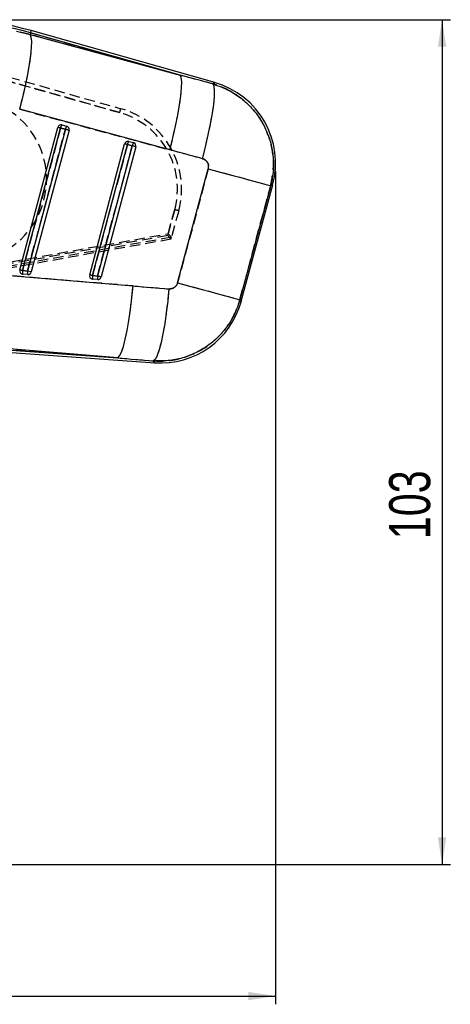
# Model space of a CAD drawing. Extents: x 41 to 474, y 27 to 361.
# Tile 11 of 16: x 331 to 383, y 241 to 361. Entities that reach past the tile are written whole.
import ezdxf

# ---------------------------------------------------------------- set-up
doc = ezdxf.new("R2010")
doc.units = 0
doc.linetypes.add('HIDDEN', pattern=[1.905, 1.27, -0.635])
doc.layers.get('0').update_dxf_attribs({"linetype": 'CONTINUOUS'})
doc.styles.add('SLDTEXTSTYLE0', font='TXT', dxfattribs={"width": 0.75})
doc.dimstyles.new('SLDDIMSTYLE0', dxfattribs={"dimtxt": 5, "dimasz": 3.302, "dimexe": 0, "dimexo": 0.0625, "dimgap": 1.25, "dimtad": 1, "dimdec": 0, "dimrnd": 1e-09, "dimzin": 12, "dimtxsty": 'SLDTEXTSTYLE0', "dimsah": 1, "dimcen": 0.09, "dimazin": 3, "dimtfac": 1, "dimtofl": 0, "dimtmove": 0, "dimatfit": 3, "dimtolj": 1, "dimtzin": 12})

# ---------------------------------------------------------------- blocks, each defined once
blk = doc.blocks.new('_D_1')
at = {"color": 179, "linetype": 'CONTINUOUS'}
for p, q in [((323.61, 361.17), (383.18, 361.17)), ((382.18, 361.17), (382.18, 258.42)), ((209.71, 258.42), (383.18, 258.42))]:
    blk.add_line(p, q, dxfattribs=at)
for points in [[(382.18, 361.17), (381.67, 357.87), (382.68, 357.87)], [(382.18, 258.42), (382.68, 261.72), (381.67, 261.72)]]:
    blk.add_solid(points, dxfattribs=at)
at = {"color": 179, "linetype": 'CONTINUOUS', "insert": (375.73, 297.99, 0.1), "char_height": 5, "attachment_point": 1, "rotation": 90, "style": 'SLDTEXTSTYLE0'}
blk.add_mtext('103', dxfattribs=at)
blk = doc.blocks.new('_D_2')
at = {"color": 179, "linetype": 'CONTINUOUS'}
for p, q in [((361.92, 342.74), (361.92, 241.42)), ((79.58, 282.17), (79.58, 241.42)), ((79.58, 242.42), (361.92, 242.42))]:
    blk.add_line(p, q, dxfattribs=at)
for points in [[(79.58, 242.42), (82.89, 241.91), (82.89, 242.93)], [(361.92, 242.42), (358.62, 242.93), (358.62, 241.91)]]:
    blk.add_solid(points, dxfattribs=at)
at = {"color": 179, "linetype": 'CONTINUOUS', "insert": (228.1, 248.86, 0.1), "char_height": 5, "attachment_point": 1, "style": 'SLDTEXTSTYLE0'}
blk.add_mtext('282', dxfattribs=at)

msp = doc.modelspace()

# ---------------------------------------------------------------- linework, layer by layer
at = {"color": 7, "linetype": 'CONTINUOUS'}
for p, q in [((330.3925, 359.7691), (332.0708, 359.3545)), ((332.1331, 359.5745), (332.0708, 359.3545)), ((332.0708, 359.3545), (350.3225, 354.4219)), ((350.3225, 354.4219), (332.1331, 359.5745)), ((354.537, 353.509), (332.2068, 359.8346)), ((349.0501, 345.3404), (330.7984, 350.273)), ((330.8078, 330.7349), (335.4333, 348.0708)), ((331.1464, 330.6448), (335.7719, 347.9806)), ((336.359, 347.8362), (331.7602, 330.6008)), ((336.8007, 347.7182), (332.2019, 330.4828)), ((335.7719, 347.9806), (336.359, 347.8362)), ((335.9222, 348.3604), (336.5092, 348.2161)), ((344.0553, 346.3603), (344.6423, 346.216)), ((339.3121, 330.1264), (343.5664, 346.0707)), ((339.6507, 330.0362), (343.905, 345.9805)), ((344.492, 345.8361), (340.2645, 329.9923)), ((344.9337, 345.7181), (340.7063, 329.8743)), ((343.905, 345.9805), (344.492, 345.8361)), ((350.0017, 329.1635), (353.7421, 343.0329)), ((361.3288, 340.9869), (357.5884, 327.1175)), ((357.7477, 326.9253), (361.5705, 341.1004)), ((331.7602, 330.6008), (331.1464, 330.6448)), ((332.2019, 330.4828), (331.7602, 330.6008)), ((324.6793, 330.4508), (344.5862, 328.788)), ((331.783, 330.1818), (331.1691, 330.2257)), ((340.2645, 329.9923), (339.6507, 330.0362)), ((340.2873, 329.5733), (339.6735, 329.6172)), ((322.2764, 321.2292), (347.2234, 319.4441)), ((322.2957, 321.4988), (342.7288, 320.0368)), ((342.7288, 320.0368), (322.8219, 321.6995))]:
    msp.add_line(p, q, dxfattribs=at)
at = {"color": 7, "linetype": 'HIDDEN'}
for p, q in [((332.0708, 359.3545), (330.3925, 359.7691)), ((332.1331, 359.5745), (332.0708, 359.3545)), ((350.3225, 354.4219), (332.0708, 359.3545)), ((332.1331, 359.5745), (350.3225, 354.4219)), ((329.0119, 353.8129), (342.9654, 349.8654)), ((342.9654, 349.8654), (329.5104, 353.6719)), ((329.533, 354.1842), (343.0994, 350.3462)), ((330.7984, 350.273), (349.0501, 345.3404)), ((335.7719, 347.9806), (331.1464, 330.6448)), ((331.7602, 330.6008), (336.359, 347.8362)), ((336.359, 347.8362), (335.7719, 347.9806)), ((343.905, 345.9805), (339.6507, 330.0362)), ((340.2645, 329.9923), (344.492, 345.8361)), ((344.492, 345.8361), (343.905, 345.9805)), ((353.7421, 343.0329), (350.0017, 329.1635)), ((357.5884, 327.1175), (361.3288, 340.9869)), ((349.6552, 338.0657), (348.8038, 334.9105)), ((348.8665, 335.1429), (349.6552, 338.0657)), ((350.1358, 337.9351), (349.2641, 334.705)), ((247.2519, 316.9709), (348.8665, 335.1429)), ((348.8038, 334.9105), (247.3356, 316.7316)), ((349.2018, 334.4739), (247.3919, 316.2338)), ((349.2636, 334.7072), (247.3988, 316.4905)), ((349.2018, 334.4739), (349.2641, 334.705)), ((331.1464, 330.6448), (331.7602, 330.6008)), ((332.2019, 330.4828), (331.7602, 330.6008)), ((344.5862, 328.788), (324.6793, 330.4508)), ((339.6507, 330.0362), (340.2645, 329.9923)), ((342.7288, 320.0368), (322.2957, 321.4988)), ((322.8219, 321.6995), (342.7288, 320.0368))]:
    msp.add_line(p, q, dxfattribs=at)
at = {"color": 7, "linetype": 'CONTINUOUS', "flags": 128}
for points in [[(330.7984, 350.273), (331.1729, 351.7236), (331.5045, 353.1437), (331.7843, 354.495), (332.0047, 355.7407), (332.1597, 356.8472), (332.2452, 357.7845), (332.2587, 358.5273), (332.2001, 359.0554), (332.0708, 359.3545)], [(349.0501, 345.3404), (349.4246, 346.791), (349.7562, 348.2112), (350.036, 349.5624), (350.2564, 350.8081), (350.4114, 351.9146), (350.4969, 352.852), (350.5105, 353.5947), (350.4518, 354.1228), (350.3225, 354.4219)], [(353.0278, 344.2627), (353.4063, 345.7217), (353.7413, 347.1496), (354.0236, 348.5074), (354.2455, 349.7577), (354.401, 350.8663), (354.4857, 351.8028), (354.4973, 352.5416), (354.4355, 353.0624), (354.302, 353.3509)], [(353.7421, 343.0329), (355.2003, 342.6397), (356.5819, 342.2671), (357.8473, 341.9258), (358.9599, 341.6257), (359.888, 341.3755), (360.6048, 341.1822), (361.0897, 341.0514), (361.3288, 340.9869)], [(342.7288, 320.0368), (342.9453, 320.2683), (343.173, 320.7316), (343.4062, 321.4144), (343.6386, 322.299), (343.8643, 323.362), (344.0771, 324.5756), (344.2717, 325.9082), (344.4429, 327.3247), (344.5862, 328.788)], [(348.9458, 328.4268), (348.8034, 326.9538), (348.6327, 325.5285), (348.4383, 324.1888), (348.2253, 322.9702), (347.9993, 321.9051), (347.7664, 321.0216), (347.5328, 320.3433), (347.3046, 319.8882), (347.0879, 319.6683)], [(350.0017, 329.1635), (351.4599, 328.7702), (352.8416, 328.3976), (354.1069, 328.0564), (355.2196, 327.7563), (356.1476, 327.506), (356.8644, 327.3127), (357.3493, 327.182), (357.5884, 327.1175)]]:
    msp.add_lwpolyline(points, dxfattribs=at)
at = {"color": 7, "linetype": 'HIDDEN', "flags": 128}
for points in [[(330.7984, 350.273), (331.1729, 351.7236), (331.5045, 353.1437), (331.7843, 354.495), (332.0047, 355.7407), (332.1597, 356.8472), (332.2452, 357.7845), (332.2587, 358.5273), (332.2001, 359.0554), (332.0708, 359.3545)], [(349.0501, 345.3404), (349.4246, 346.791), (349.7562, 348.2112), (350.036, 349.5624), (350.2564, 350.8081), (350.4114, 351.9146), (350.4969, 352.852), (350.5105, 353.5947), (350.4518, 354.1228), (350.3225, 354.4219)], [(353.0278, 344.2627), (353.4063, 345.7217), (353.7413, 347.1496), (354.0236, 348.5074), (354.2455, 349.7577), (354.401, 350.8663), (354.4857, 351.8028), (354.4973, 352.5416), (354.4355, 353.0624), (354.302, 353.3509)], [(354.537, 353.509), (354.5109, 353.4914), (354.302, 353.3509)], [(353.7421, 343.0329), (355.2003, 342.6397), (356.5819, 342.2671), (357.8473, 341.9258), (358.9599, 341.6257), (359.888, 341.3755), (360.6048, 341.1822), (361.0897, 341.0514), (361.3288, 340.9869)], [(361.3288, 340.9869), (361.5437, 341.0878), (361.5705, 341.1004)], [(342.7288, 320.0368), (342.9453, 320.2683), (343.173, 320.7316), (343.4062, 321.4144), (343.6386, 322.299), (343.8643, 323.362), (344.0771, 324.5756), (344.2717, 325.9082), (344.4429, 327.3247), (344.5862, 328.788)], [(348.9458, 328.4268), (348.8034, 326.9538), (348.6327, 325.5285), (348.4383, 324.1888), (348.2253, 322.9702), (347.9993, 321.9051), (347.7664, 321.0216), (347.5328, 320.3433), (347.3046, 319.8882), (347.0879, 319.6683)], [(350.0017, 329.1635), (351.4599, 328.7702), (352.8416, 328.3976), (354.1069, 328.0564), (355.2196, 327.7563), (356.1476, 327.506), (356.8644, 327.3127), (357.3493, 327.182), (357.5884, 327.1175)], [(357.7477, 326.9253), (357.73, 326.9467), (357.5884, 327.1175)], [(347.0879, 319.6683), (347.2084, 319.469), (347.2234, 319.4441)]]:
    msp.add_lwpolyline(points, dxfattribs=at)
at = {"color": 8, "linetype": 'CONTINUOUS', "flags": 128}
for points in [[(332.1331, 359.5745), (332.1653, 359.6883), (332.1883, 359.7696), (332.2022, 359.8183), (332.2068, 359.8346)], [(354.302, 353.3509), (354.5109, 353.4914), (354.537, 353.509)], [(361.5705, 341.1004), (361.5437, 341.0878), (361.3288, 340.9869)], [(357.5884, 327.1175), (357.73, 326.9467), (357.7477, 326.9253)], [(347.2234, 319.4441), (347.2084, 319.469), (347.0879, 319.6683)]]:
    msp.add_lwpolyline(points, dxfattribs=at)
at = {"color": 7, "linetype": 'CONTINUOUS'}
for centre, radius, start, end in [((322.6105, 325.9584), 35.2092, 74.183944, 102.407247), ((322.6105, 325.9584), 34.9388, 74.183944, 102.407247), ((351.7707, 343.7433), 10.15, 344.674539, 74.446287), ((335.8256, 347.9661), 0.406, 78.852298, 165.060324), ((273.6258, 115.3555), 240.7833, 75.042668, 75.126046), ((336.5635, 347.887), 0.797, 143.564646, 173.261778), ((335.8272, 347.9739), 0.398, 76.190185, 78.861981), ((337.1504, 347.7427), 0.7969, 143.562342, 173.263312), ((219.9303, -88.9035), 451.9925, 75.014945, 75.072905), ((336.4109, 347.8242), 0.404, 344.781134, 75.910286), ((343.9586, 345.966), 0.406, 78.852298, 165.060324), ((344.6964, 345.887), 0.7969, 143.562835, 173.263588), ((343.9588, 345.9675), 0.4045, 76.202792, 78.829484), ((345.2835, 345.7426), 0.797, 143.5639, 173.262523), ((344.5439, 345.8242), 0.404, 344.781715, 75.908957), ((285.8475, 128.7046), 224.8988, 75.039724, 75.12899), ((245.2323, -26.6312), 385.4665, 75.009944, 75.077907), ((331.2, 330.6303), 0.406, 165.060324, 250.962195), ((272.0168, 109.3342), 229.0735, 75.041163, 75.128806), ((332.0222, 330.4822), 0.8908, 169.488002, 196.736241), ((332.6356, 330.4383), 0.8904, 169.483537, 196.744768), ((331.1976, 330.623), 0.3983, 250.958521, 265.909478), ((331.8103, 330.5859), 0.405, 266.137108, 345.261829), ((339.7044, 330.0218), 0.406, 165.060324, 250.962195), ((280.0884, 107.111), 230.7451, 75.040855, 75.127859), ((339.7019, 330.0145), 0.3984, 250.959719, 265.90828), ((340.5262, 329.8737), 0.8904, 169.483759, 196.744547), ((341.1404, 329.8298), 0.8908, 169.488002, 196.736241), ((236.4782, -59.4206), 403.0062, 75.011423, 75.076428), ((340.3146, 329.9774), 0.405, 266.138453, 345.260484), ((347.9478, 329.5682), 10.15, 265.662115, 345.225379)]:
    msp.add_arc(centre, radius, start, end, dxfattribs=at)
at = {"color": 7, "linetype": 'HIDDEN'}
for centre, radius, start, end in [((322.6105, 325.9584), 34.9388, 74.183944, 102.407247), ((324.0723, 341.7346), 10, 279.907247, 99.907248), ((312.2107, 358.6944), 31.9969, 343.982359, 344.876012), ((340.3385, 340.5799), 9.65, 344.898197, 74.203539), ((340.3363, 340.5795), 10.15, 344.898197, 74.203539), ((273.6258, 115.3555), 240.7833, 75.042668, 75.126046), ((336.5635, 347.887), 0.797, 143.564646, 173.261778), ((337.1504, 347.7427), 0.7969, 143.562342, 173.263312), ((219.9303, -88.9035), 451.9925, 75.014945, 75.072905), ((344.6964, 345.887), 0.7969, 143.562835, 173.263588), ((345.2835, 345.7426), 0.797, 143.5639, 173.262523), ((285.8475, 128.7046), 224.8988, 75.039724, 75.12899), ((245.2323, -26.6312), 385.4665, 75.009944, 75.077907), ((332.2899, 273.2387), 67.1125, 74.578981, 75.004154), ((272.0168, 109.3342), 229.0735, 75.041163, 75.128806), ((332.0222, 330.4822), 0.8908, 169.488002, 196.736241), ((332.6356, 330.4383), 0.8904, 169.483537, 196.744768), ((280.0884, 107.111), 230.7451, 75.040855, 75.127859), ((340.5262, 329.8737), 0.8904, 169.483759, 196.744547), ((341.1404, 329.8298), 0.8908, 169.488002, 196.736241), ((236.4782, -59.4206), 403.0062, 75.011423, 75.076428)]:
    msp.add_arc(centre, radius, start, end, dxfattribs=at)
at = {"color": 7, "linetype": 'CONTINUOUS'}
for centre, major_axis, ratio, start_param, end_param in [((369.3375, 275.4708), (430.8815, -122.1898), 0.15863888, 1.6506194, 1.65985312), ((370.5454, 275.145), (430.8861, -122.1734), 0.13824246, 1.65060835, 1.65984206), ((400.6076, 386.6166), (455.331, -30.913), 0.13561764, 4.59825426, 4.60789616), ((399.3997, 386.9423), (455.3493, -30.6569), 0.15562615, 4.59809376, 4.60773567)]:
    msp.add_ellipse(centre, major_axis=major_axis, ratio=ratio, start_param=start_param, end_param=end_param, dxfattribs=at)
at = {"color": 7, "linetype": 'HIDDEN'}
for centre, major_axis, ratio, start_param, end_param in [((369.3375, 275.4708), (430.8815, -122.1898), 0.15863888, 1.6506194, 1.65985312), ((370.5454, 275.145), (430.8861, -122.1734), 0.13824246, 1.65060835, 1.65984206), ((348.8016, 334.9101), (-0.4002, 0.4363), 0.00310397, 3.14159265, 4.71040235), ((348.8643, 335.1425), (-0.4001, 0.4364), 0.00310397, 3.2094402, 4.71040304), ((348.72, 334.6075), (0.5442, 0.0985), 0.063181, 6.25324274, 6.31912201), ((400.6076, 386.6166), (455.331, -30.913), 0.13561764, 4.59825426, 4.60789616), ((399.3997, 386.9423), (455.3493, -30.6569), 0.15562615, 4.59809376, 4.60773567)]:
    msp.add_ellipse(centre, major_axis=major_axis, ratio=ratio, start_param=start_param, end_param=end_param, dxfattribs=at)
at = {"color": 7, "linetype": 'CONTINUOUS'}
for points, knots in [([(354.302, 353.3509), (354.9622, 353.1183), (356.1759, 352.6906), (357.7471, 351.652), (359.1661, 350.3527), (360.287, 348.8097), (361.0744, 347.1168), (361.5292, 345.5005), (361.7035, 343.8322), (361.6298, 342.3104), (361.4175, 341.3768), (361.3288, 340.9869)], [0, 0, 0, 0, 0.13308232, 0.2446995, 0.35631577, 0.49866901, 0.60480741, 0.71094651, 0.81731945, 0.92369241, 1, 1, 1, 1]), ([(353.7421, 343.0329), (353.7511, 343.072), (353.7851, 343.2196), (353.7764, 343.488), (353.67, 343.771), (353.4873, 344.0148), (353.2733, 344.1798), (353.0949, 344.2401), (353.0278, 344.2627)], [0, 0, 0, 0, 0.07603839, 0.28695049, 0.49780965, 0.64042558, 0.86483222, 1, 1, 1, 1]), ([(348.9458, 328.4268), (348.9513, 328.4264), (349.0694, 328.4173), (349.3048, 328.4409), (349.5749, 328.5668), (349.7964, 328.7562), (349.9332, 328.9517), (349.9846, 329.1108), (350.0017, 329.1635)], [0, 0, 0, 0, 0.0119273, 0.25645181, 0.50114272, 0.64187426, 0.88125332, 1, 1, 1, 1]), ([(357.5884, 327.1175), (357.4171, 326.5912), (357.0724, 325.5323), (356.2302, 324.0756), (355.1171, 322.6877), (353.7579, 321.5163), (352.2066, 320.6055), (350.5871, 319.9901), (348.8611, 319.6385), (347.679, 319.6584), (347.0879, 319.6683)], [0, 0, 0, 0, 0.11908736, 0.23963928, 0.36019109, 0.50113066, 0.62346714, 0.74580331, 0.87290137, 1, 1, 1, 1])]:
    msp.add_open_spline(points, degree=3, knots=knots, dxfattribs=at)
at = {"color": 7, "linetype": 'HIDDEN'}
for points, knots in [([(361.3288, 340.9869), (361.4892, 341.8358), (361.7537, 343.2355), (361.5726, 345.2185), (361.1507, 346.9391), (360.4151, 348.5715), (359.3951, 350.0498), (358.2064, 351.2795), (356.8307, 352.2823), (355.5082, 352.9634), (354.6369, 353.2433), (354.302, 353.3509)], [0, 0, 0, 0, 0.16407067, 0.27053288, 0.37699492, 0.50102825, 0.60950246, 0.71797671, 0.82544723, 0.93291751, 1, 1, 1, 1]), ([(353.0278, 344.2627), (353.0619, 344.2523), (353.2042, 344.2087), (353.4341, 344.0706), (353.6264, 343.8431), (353.7471, 343.5785), (353.7954, 343.313), (353.7583, 343.118), (353.7421, 343.0329)], [0, 0, 0, 0, 0.068191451, 0.284916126, 0.501792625, 0.625538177, 0.836640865, 1, 1, 1, 1]), ([(350.0017, 329.1635), (349.9991, 329.1541), (349.9665, 329.0376), (349.8607, 328.8252), (349.6448, 328.6139), (349.3772, 328.4697), (349.1445, 328.4177), (348.9868, 328.4249), (348.9458, 328.4268)], [0, 0, 0, 0, 0.02100053, 0.25959957, 0.49815564, 0.65826392, 0.91132688, 1, 1, 1, 1]), ([(347.0879, 319.6683), (347.4936, 319.6549), (348.4835, 319.6222), (350.0513, 319.8542), (351.8791, 320.4332), (353.5407, 321.3551), (354.968, 322.553), (356.0901, 323.864), (357.0142, 325.3889), (357.397, 326.5413), (357.5884, 327.1175)], [0, 0, 0, 0, 0.08739301, 0.21324935, 0.33910606, 0.49884247, 0.61880234, 0.73876177, 0.86938126, 1, 1, 1, 1])]:
    msp.add_open_spline(points, degree=3, knots=knots, dxfattribs=at)

# ---------------------------------------------------------------- dimensions: what is measured, and where the dimension line sits
at = {"color": 179, "linetype": 'CONTINUOUS'}
dim = msp.add_linear_dim(base=(382.1765, 258.4176), p1=(322.6105, 361.1676), p2=(208.7141, 258.4176), angle=90, dimstyle='SLDDIMSTYLE0', dxfattribs=at)
dim.commit()
dim.dimension.update_dxf_attribs({"geometry": '_D_1', "text_midpoint": (382.1765, 305.5582), "dimtype": 160})
dim = msp.add_linear_dim(base=(361.9207, 242.4176), p1=(79.5848, 283.1676), p2=(361.9207, 343.7433), dimstyle='SLDDIMSTYLE0', dxfattribs=at)
dim.commit()
dim.dimension.update_dxf_attribs({"geometry": '_D_2', "text_midpoint": (235.6747, 242.4176), "dimtype": 160})

doc.saveas('drawing.dxf')
